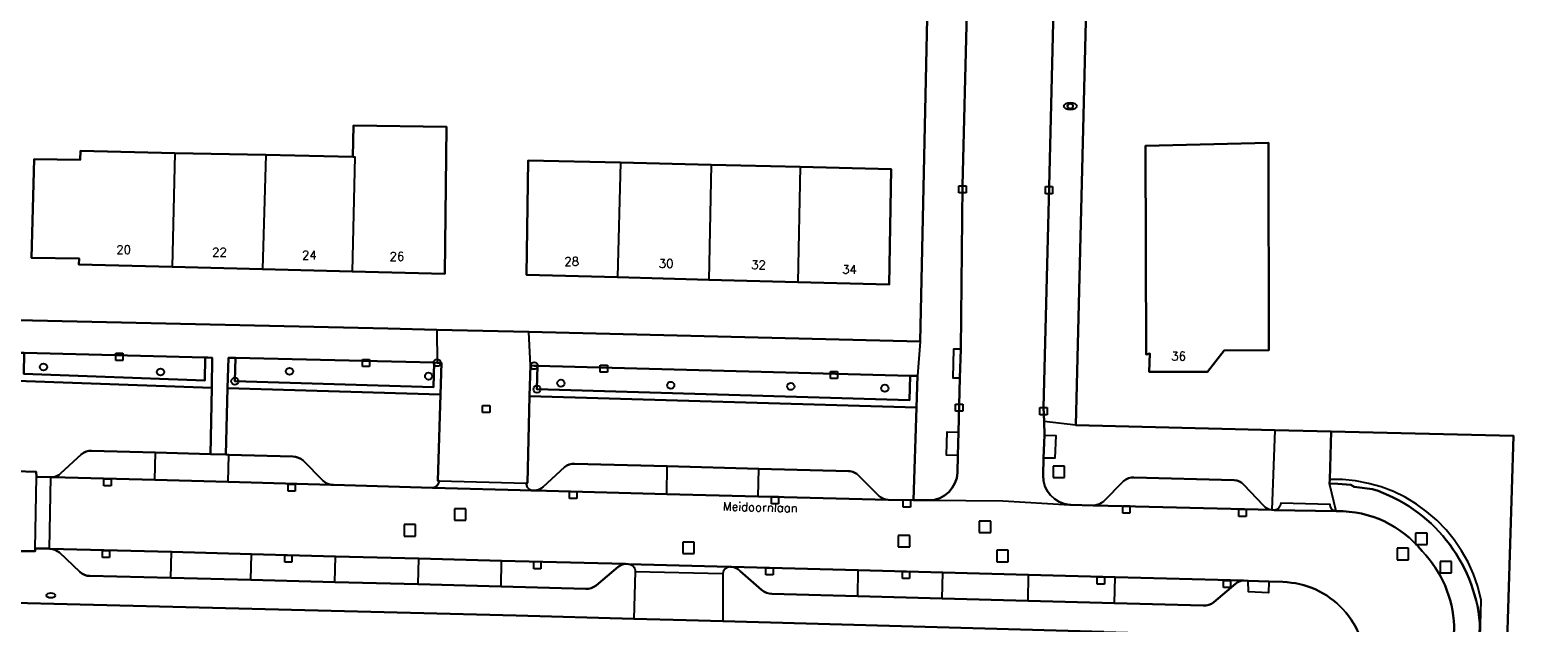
# Model space of a CAD drawing. Header units: metres. Extents: x 108000 to 109000, y 423000 to 423600.
# Tile 14 of 88: x 108364 to 108470, y 423077 to 423119. Entities that reach past the tile are written whole.
import ezdxf

# ---------------------------------------------------------------- set-up
doc = ezdxf.new("R2010")
doc.units = ezdxf.units.M
doc.header["$MEASUREMENT"] = 0
for name, color, linetype in [('brandkraan _ -put', 10, 'Continuous'), ('Erf', 10, 'Continuous'), ('groenvoorziening', 10, 'Continuous'), ('Hek', 10, 'Continuous'), ('Huisnummers', 10, 'Continuous'), ('inspectie- _rioolput', 10, 'Continuous'), ('kolk', 10, 'Continuous'), ('onverhard', 10, 'Continuous'), ('Openbare_ruimtenaam', 10, 'Continuous'), ('pand', 10, 'Continuous'), ('Parkeervlak', 10, 'Continuous'), ('rijbaan lokale weg', 10, 'Continuous'), ('vegetatieobject', 10, 'Continuous'), ('Voetpad', 10, 'Continuous'), ('waterstandmeter', 10, 'Continuous'), ('Wegmarkering', 10, 'Continuous')]:
    doc.layers.add(name, color=color, linetype=linetype)
doc.styles.get("Standard").update_dxf_attribs({"font": 'txt.shx'})

msp = doc.modelspace()

# ---------------------------------------------------------------- linework, layer by layer
at = {"layer": 'brandkraan _ -put', "color": 5}
msp.add_ellipse((108365.863, 423079.079), major_axis=(0.3, 0), ratio=0.5833333, dxfattribs=at)
at = {"layer": 'Erf', "color": 52, "true_color": 0xd2d200}
for points in [[(108363.553, 423098.322), (108389.433, 423097.74), (108392.862, 423097.658), (108399.315, 423097.504), (108426.694, 423096.851), (108427.69, 423143.15)], [(108480.953, 423120.145), (108465.583, 423120.721), (108464.264, 423120.764), (108464.802, 423135.353), (108464.749, 423135.762), (108464.546, 423136.121), (108464.223, 423136.377), (108463.826, 423136.492), (108440.486, 423137.066), (108440.194, 423126.736), (108438.473, 423126.797), (108437.597, 423090.979), (108451.524, 423090.636), (108455.452, 423090.539), (108468.221, 423090.237), (108467.644, 423071.354)], [(108386.997, 423109.757), (108387.044, 423111.947), (108393.553, 423111.866), (108393.425, 423101.577), (108386.943, 423101.739), (108380.675, 423101.895), (108374.345, 423102.053), (108367.831, 423102.216), (108367.836, 423102.65), (108364.519, 423102.69), (108364.705, 423109.582), (108367.922, 423109.542), (108367.93, 423110.166), (108374.529, 423110.024), (108380.901, 423109.888), (108386.997, 423109.757)], [(108451.074, 423110.726), (108451.097, 423096.223), (108447.972, 423096.22), (108446.798, 423094.711), (108442.72, 423094.717), (108442.761, 423095.997), (108442.522, 423095.94), (108442.47, 423110.532), (108451.074, 423110.726)], [(108418.294, 423109.052), (108424.655, 423108.9), (108424.525, 423100.831), (108418.139, 423100.999), (108411.897, 423101.163), (108405.519, 423101.33), (108399.14, 423101.498), (108399.269, 423109.507), (108405.729, 423109.353), (108412.068, 423109.201), (108418.294, 423109.052)], [(108439.558, 423076.54), (108412.898, 423077.276), (108410.319, 423077.347), (108406.648, 423077.446), (108398.418, 423077.667), (108361.43, 423078.612)]]:
    msp.add_lwpolyline(points, dxfattribs=at)
at = {"layer": 'groenvoorziening', "color": 3}
for points in [[(108376.662, 423095.721), (108364.002, 423096.043), (108363.979, 423094.578), (108376.632, 423094.108), (108376.662, 423095.721)], [(108392.697, 423095.361), (108378.782, 423095.696), (108378.739, 423094.059), (108392.643, 423093.636), (108392.697, 423095.361)], [(108426.001, 423094.443), (108399.92, 423095.139), (108399.88, 423093.504), (108425.948, 423092.739), (108426.001, 423094.443)]]:
    msp.add_lwpolyline(points, dxfattribs=at)
for points in [[(108377.123, 423093.589), (108363.471, 423094.097), (108363.37, 423087.76), (108364.835, 423087.715), (108364.861, 423087.377), (108365.837, 423087.345), (108365.987, 423087.346, 0.1837285), (108366.556, 423087.622), (108367.992, 423088.945, -0.1790395), (108368.715, 423089.193), (108373.175, 423089.066), (108377.037, 423088.955), (108377.123, 423093.589)], [(108393.128, 423093.121), (108378.226, 423093.574), (108378.104, 423088.925), (108378.315, 423088.919), (108382.797, 423088.791, -0.1764193), (108383.515, 423088.506), (108384.923, 423087.103, 0.1693369), (108385.476, 423086.816), (108385.636, 423086.806), (108392.562, 423086.613, 0.3956569), (108393.037, 423087.09), (108392.94, 423087.09), (108393.128, 423093.121)], [(108426.432, 423092.225), (108399.368, 423093.019), (108399.221, 423086.947), (108399.14, 423086.927, 0.4157151), (108399.597, 423086.411), (108399.71, 423086.413, 0.1729847), (108400.32, 423086.683), (108401.803, 423088.045, -0.1967421), (108402.516, 423088.286), (108408.992, 423088.112), (108415.404, 423087.939), (108421.691, 423087.77, -0.2016305), (108422.404, 423087.439), (108423.835, 423086.026, 0.1658128), (108424.452, 423085.762), (108426.231, 423085.744), (108426.432, 423092.225)], [(108466.557, 423037.85), (108466.577, 423038.552), (108467.449, 423068.743), (108467.644, 423071.354), (108468.221, 423090.237), (108455.452, 423090.539), (108455.357, 423087.197), (108455.349, 423086.898), (108455.923, 423086.881), (108456.823, 423086.819), (108457.065, 423086.662), (108458.352, 423086.518, -0.2986781), (108465.868, 423077.136), (108465.732, 423071.398), (108465.721, 423070.921), (108465.717, 423070.756), (108464.347, 423070.753), (108463.87, 423070.755), (108463.561, 423058.383), (108463.021, 423038.417, 0.1500057), (108465.209, 423036.819, 0.0736267), (108466.539, 423036.569)]]:
    msp.add_lwpolyline(points, format="xyb", dxfattribs=at)
at = {"layer": 'Hek', "color": 30}
msp.add_lwpolyline([(108465.749, 423070.921), (108465.949, 423078.735), (108465.71, 423079.701), (108465.409, 423080.567), (108465.034, 423081.404), (108464.588, 423082.204), (108464.073, 423082.963), (108463.495, 423083.674), (108462.856, 423084.332), (108462.163, 423084.932), (108461.42, 423085.469), (108460.633, 423085.94), (108459.808, 423086.34), (108458.951, 423086.666), (108458.069, 423086.917), (108457.169, 423087.09), (108456.257, 423087.184), (108455.357, 423087.197)], dxfattribs=at)
at = {"layer": 'inspectie- _rioolput', "color": 30}
for p, q in [((108436.802, 423088.116), (108436.002, 423088.116)), ((108436.002, 423088.116), (108436.002, 423087.316)), ((108436.802, 423087.316), (108436.802, 423088.116)), ((108436.002, 423087.316), (108436.802, 423087.316)), ((108394.898, 423085.131), (108394.098, 423085.131)), ((108394.098, 423085.131), (108394.098, 423084.331)), ((108394.898, 423084.331), (108394.898, 423085.131)), ((108391.385, 423084.034), (108390.585, 423084.034)), ((108390.585, 423084.034), (108390.585, 423083.234)), ((108391.385, 423083.234), (108391.385, 423084.034)), ((108394.098, 423084.331), (108394.898, 423084.331)), ((108431.63, 423084.277), (108430.83, 423084.277)), ((108430.83, 423084.277), (108430.83, 423083.477)), ((108430.83, 423083.477), (108431.63, 423083.477)), ((108431.63, 423083.477), (108431.63, 423084.277)), ((108462.168, 423083.444), (108461.368, 423083.444)), ((108461.368, 423083.444), (108461.368, 423082.644)), ((108462.168, 423082.644), (108462.168, 423083.444)), ((108390.585, 423083.234), (108391.385, 423083.234)), ((108410.878, 423082.809), (108410.078, 423082.809)), ((108410.078, 423082.809), (108410.078, 423082.009)), ((108410.878, 423082.009), (108410.878, 423082.809)), ((108425.962, 423083.265), (108425.162, 423083.265)), ((108425.162, 423083.265), (108425.162, 423082.465)), ((108425.162, 423082.465), (108425.962, 423082.465)), ((108425.962, 423082.465), (108425.962, 423083.265)), ((108460.873, 423082.376), (108460.073, 423082.376)), ((108460.073, 423082.376), (108460.073, 423081.576)), ((108460.873, 423081.576), (108460.873, 423082.376)), ((108461.368, 423082.644), (108462.168, 423082.644)), ((108410.078, 423082.009), (108410.878, 423082.009)), ((108432.861, 423082.234), (108432.061, 423082.234)), ((108432.061, 423082.234), (108432.061, 423081.434)), ((108432.061, 423081.434), (108432.861, 423081.434)), ((108432.861, 423081.434), (108432.861, 423082.234)), ((108460.073, 423081.576), (108460.873, 423081.576)), ((108463.877, 423081.458), (108463.077, 423081.458)), ((108463.077, 423081.458), (108463.077, 423080.658)), ((108463.877, 423080.658), (108463.877, 423081.458)), ((108463.077, 423080.658), (108463.877, 423080.658))]:
    msp.add_line(p, q, dxfattribs=at)
at = {"layer": 'kolk', "color": 30, "true_color": 0xf07a00}
for p, q in [((108429.404, 423107.231), (108429.404, 423107.731)), ((108429.404, 423107.731), (108429.904, 423107.731)), ((108429.904, 423107.731), (108429.904, 423107.231)), ((108435.466, 423107.172), (108435.466, 423107.672)), ((108435.466, 423107.672), (108435.966, 423107.672)), ((108435.966, 423107.672), (108435.966, 423107.172)), ((108429.904, 423107.231), (108429.404, 423107.231)), ((108435.966, 423107.172), (108435.466, 423107.172)), ((108370.404, 423095.52), (108370.404, 423096.02)), ((108370.404, 423096.02), (108370.904, 423096.02)), ((108370.904, 423095.52), (108370.404, 423095.52)), ((108370.904, 423096.02), (108370.904, 423095.52)), ((108387.67, 423095.083), (108387.67, 423095.583)), ((108387.67, 423095.583), (108388.17, 423095.583)), ((108388.17, 423095.083), (108387.67, 423095.083)), ((108388.17, 423095.583), (108388.17, 423095.083)), ((108404.312, 423094.686), (108404.312, 423095.186)), ((108404.312, 423095.186), (108404.812, 423095.186)), ((108404.812, 423095.186), (108404.812, 423094.686)), ((108404.812, 423094.686), (108404.312, 423094.686)), ((108420.415, 423094.246), (108420.415, 423094.746)), ((108420.415, 423094.746), (108420.915, 423094.746)), ((108420.915, 423094.246), (108420.415, 423094.246)), ((108420.915, 423094.746), (108420.915, 423094.246)), ((108396.078, 423091.869), (108396.078, 423092.369)), ((108396.078, 423092.369), (108396.578, 423092.369)), ((108396.578, 423091.869), (108396.078, 423091.869)), ((108396.578, 423092.369), (108396.578, 423091.869)), ((108429.177, 423091.956), (108429.177, 423092.456)), ((108429.177, 423092.456), (108429.677, 423092.456)), ((108429.677, 423091.956), (108429.177, 423091.956)), ((108429.677, 423092.456), (108429.677, 423091.956)), ((108435.079, 423091.717), (108435.079, 423092.217)), ((108435.079, 423092.217), (108435.579, 423092.217)), ((108435.579, 423092.217), (108435.579, 423091.717)), ((108435.579, 423091.717), (108435.079, 423091.717)), ((108369.573, 423086.736), (108369.573, 423087.236)), ((108369.573, 423087.236), (108370.073, 423087.236)), ((108370.073, 423086.736), (108369.573, 423086.736)), ((108370.073, 423087.236), (108370.073, 423086.736)), ((108382.46, 423086.37), (108382.46, 423086.87)), ((108382.46, 423086.87), (108382.96, 423086.87)), ((108382.96, 423086.87), (108382.96, 423086.37)), ((108382.96, 423086.37), (108382.46, 423086.37)), ((108402.165, 423085.846), (108402.165, 423086.346)), ((108402.165, 423086.346), (108402.665, 423086.346)), ((108402.665, 423085.846), (108402.165, 423085.846)), ((108402.665, 423086.346), (108402.665, 423085.846)), ((108416.293, 423085.487), (108416.293, 423085.987)), ((108416.293, 423085.987), (108416.793, 423085.987)), ((108416.793, 423085.987), (108416.793, 423085.487)), ((108425.517, 423085.257), (108425.517, 423085.757)), ((108425.517, 423085.757), (108426.017, 423085.757)), ((108426.017, 423085.757), (108426.017, 423085.257)), ((108416.793, 423085.487), (108416.293, 423085.487)), ((108426.017, 423085.257), (108425.517, 423085.257)), ((108440.878, 423084.833), (108440.878, 423085.333)), ((108440.878, 423085.333), (108441.378, 423085.333)), ((108441.378, 423084.833), (108440.878, 423084.833)), ((108441.378, 423085.333), (108441.378, 423084.833)), ((108449.007, 423084.61), (108449.007, 423085.11)), ((108449.007, 423085.11), (108449.507, 423085.11)), ((108449.507, 423084.61), (108449.007, 423084.61)), ((108449.507, 423085.11), (108449.507, 423084.61)), ((108369.477, 423081.731), (108369.477, 423082.231)), ((108369.477, 423082.231), (108369.977, 423082.231)), ((108369.977, 423081.731), (108369.477, 423081.731)), ((108369.977, 423082.231), (108369.977, 423081.731)), ((108382.236, 423081.396), (108382.236, 423081.896)), ((108382.236, 423081.896), (108382.736, 423081.896)), ((108382.736, 423081.396), (108382.236, 423081.396)), ((108382.736, 423081.896), (108382.736, 423081.396)), ((108399.654, 423080.94), (108399.654, 423081.44)), ((108399.654, 423081.44), (108400.154, 423081.44)), ((108400.154, 423081.44), (108400.154, 423080.94)), ((108400.154, 423080.94), (108399.654, 423080.94)), ((108415.898, 423080.508), (108415.898, 423081.008)), ((108415.898, 423081.008), (108416.398, 423081.008)), ((108416.398, 423080.508), (108415.898, 423080.508)), ((108416.398, 423081.008), (108416.398, 423080.508)), ((108425.453, 423080.25), (108425.453, 423080.75)), ((108425.453, 423080.75), (108425.953, 423080.75)), ((108425.953, 423080.25), (108425.453, 423080.25)), ((108425.953, 423080.75), (108425.953, 423080.25)), ((108439.09, 423079.875), (108439.09, 423080.375)), ((108439.09, 423080.375), (108439.59, 423080.375)), ((108439.59, 423080.375), (108439.59, 423079.875)), ((108439.59, 423079.875), (108439.09, 423079.875)), ((108447.917, 423079.628), (108447.917, 423080.128)), ((108447.917, 423080.128), (108448.417, 423080.128)), ((108448.417, 423079.628), (108447.917, 423079.628)), ((108448.417, 423080.128), (108448.417, 423079.628))]:
    msp.add_line(p, q, dxfattribs=at)
at = {"layer": 'onverhard', "color": 255}
for points in [[(108364.002, 423096.043), (108363.883, 423096.046), (108363.502, 423096.056), (108363.471, 423094.097), (108377.123, 423093.589), (108377.162, 423095.708), (108376.855, 423095.716), (108376.662, 423095.721), (108376.632, 423094.108), (108363.979, 423094.578), (108364.002, 423096.043)], [(108378.739, 423094.059), (108378.782, 423095.696), (108378.622, 423095.7), (108378.282, 423095.708), (108378.226, 423093.574), (108393.128, 423093.121), (108393.197, 423095.349), (108392.903, 423095.356), (108392.697, 423095.361), (108392.643, 423093.636), (108378.739, 423094.059)], [(108399.88, 423093.504), (108399.92, 423095.139), (108399.678, 423095.145), (108399.42, 423095.152), (108399.368, 423093.019), (108426.432, 423092.225), (108426.501, 423094.43), (108426.28, 423094.436), (108426.001, 423094.443), (108425.948, 423092.739), (108399.88, 423093.504)]]:
    msp.add_lwpolyline(points, dxfattribs=at)
at = {"layer": 'pand', "color": 1}
for p, q in [((108374.529, 423110.024), (108374.345, 423102.053)), ((108380.901, 423109.888), (108374.529, 423110.024)), ((108380.901, 423109.888), (108380.675, 423101.895)), ((108386.997, 423109.757), (108380.901, 423109.888)), ((108405.729, 423109.353), (108405.519, 423101.33)), ((108412.068, 423109.201), (108405.729, 423109.353)), ((108412.068, 423109.201), (108411.897, 423101.163)), ((108418.294, 423109.052), (108412.068, 423109.201)), ((108418.294, 423109.052), (108418.139, 423100.999)), ((108374.345, 423102.053), (108380.675, 423101.895)), ((108380.675, 423101.895), (108386.943, 423101.739)), ((108405.519, 423101.33), (108411.897, 423101.163)), ((108411.897, 423101.163), (108418.139, 423100.999))]:
    msp.add_line(p, q, dxfattribs=at)
for points in [[(108386.943, 423101.739), (108393.425, 423101.577), (108393.553, 423111.866), (108387.044, 423111.947), (108386.997, 423109.757)], [(108374.529, 423110.024), (108367.93, 423110.166), (108367.922, 423109.542), (108364.705, 423109.582), (108364.519, 423102.69), (108367.836, 423102.65), (108367.831, 423102.216), (108374.345, 423102.053)], [(108442.522, 423095.94), (108442.761, 423095.997), (108442.72, 423094.717), (108446.798, 423094.711), (108447.972, 423096.22), (108451.097, 423096.223), (108451.074, 423110.726), (108442.47, 423110.532), (108442.522, 423095.94)], [(108386.997, 423109.757), (108387.145, 423109.754), (108386.943, 423101.739)], [(108405.729, 423109.353), (108399.269, 423109.507), (108399.14, 423101.498), (108405.519, 423101.33)], [(108418.139, 423100.999), (108424.525, 423100.831), (108424.655, 423108.9), (108418.294, 423109.052)]]:
    msp.add_lwpolyline(points, dxfattribs=at)
at = {"layer": 'Parkeervlak', "color": 255}
for points in [[(108383.515, 423088.506, 0.1764193), (108382.797, 423088.791), (108378.315, 423088.919), (108378.104, 423088.925), (108377.037, 423088.955), (108373.175, 423089.066), (108368.715, 423089.193, 0.1790395), (108367.992, 423088.945), (108366.556, 423087.622, -0.1837285), (108365.987, 423087.346), (108373.141, 423087.156), (108378.281, 423087.014), (108385.476, 423086.816, -0.1693369), (108384.923, 423087.103), (108383.515, 423088.506)], [(108422.404, 423087.439, 0.2016305), (108421.691, 423087.77), (108415.404, 423087.939), (108408.992, 423088.112), (108402.516, 423088.286, 0.1967421), (108401.803, 423088.045), (108400.32, 423086.683, -0.1729847), (108399.71, 423086.413), (108408.958, 423086.17), (108415.37, 423086.002), (108424.452, 423085.762, -0.1658128), (108423.835, 423086.026), (108422.404, 423087.439)], [(108449.347, 423086.815, 0.2145226), (108448.663, 423087.148), (108441.648, 423087.337, 0.2078418), (108440.936, 423087.074), (108439.524, 423085.658, -0.167419), (108438.884, 423085.377), (108451.296, 423085.054, -0.1982162), (108450.712, 423085.362), (108449.347, 423086.815)], [(108405.554, 423081.068, -0.1630203), (108406.075, 423081.282), (108397.405, 423081.5), (108391.609, 423081.655), (108385.775, 423081.81), (108379.892, 423081.967), (108374.295, 423082.116), (108365.792, 423082.347, -0.1643589), (108366.463, 423082.073), (108367.887, 423080.737, 0.2201711), (108368.599, 423080.447), (108374.263, 423080.304), (108379.86, 423080.164), (108385.744, 423080.016), (108391.577, 423079.868), (108397.373, 423079.703), (108403.288, 423079.534, 0.185764), (108404.016, 423079.781), (108405.554, 423081.068)], [(108449.313, 423080.117), (108440.337, 423080.363), (108434.28, 423080.521), (108428.274, 423080.677), (108422.357, 423080.839), (108413.488, 423081.077, -0.1822376), (108414.105, 423080.785), (108415.593, 423079.462, 0.172582), (108416.325, 423079.18), (108422.325, 423079.02), (108428.242, 423078.861), (108434.248, 423078.701), (108440.305, 423078.539), (108446.503, 423078.373, 0.1825359), (108447.237, 423078.604), (108448.764, 423079.889, -0.1633875), (108449.313, 423080.117)]]:
    msp.add_lwpolyline(points, format="xyb", dxfattribs=at)
at = {"layer": 'rijbaan lokale weg', "color": 255}
for p, q in [((108364.758, 423082.364), (108364.861, 423087.377)), ((108365.837, 423087.345), (108364.861, 423087.377)), ((108365.837, 423087.345), (108365.749, 423082.349)), ((108364.758, 423082.364), (108365.749, 423082.349))]:
    msp.add_line(p, q, dxfattribs=at)
for points in [[(108437.158, 423085.425, -0.3963189), (108435.294, 423087.483), (108435.336, 423088.688), (108435.396, 423090.291), (108435.363, 423091.254), (108435.329, 423092.217), (108435.716, 423107.672), (108436.219, 423127.769), (108436.517, 423138.1), (108436.522, 423138.365), (108436.666, 423145.42), (108436.672, 423145.693), (108437.137, 423165.114), (108437.241, 423166.518), (108437.315, 423167.518), (108437.675, 423170.349), (108438.194, 423173.156), (108438.869, 423175.93), (108439.566, 423178.078), (108440.332, 423179.878), (108442.318, 423183.097), (108444.797, 423188.032)], [(108429.968, 423119.905), (108429.654, 423107.731), (108429.548, 423096.302), (108429.481, 423094.295), (108429.374, 423090.492), (108429.328, 423088.872), (108429.302, 423087.686, -0.4033612), (108427.296, 423085.734)], [(108364.861, 423087.377), (108364.835, 423087.715), (108363.37, 423087.76), (108363.358, 423087.638, -0.3819517), (108359.619, 423091.394)], [(108462.656, 423024.898), (108462.703, 423026.294), (108463.021, 423038.417), (108463.561, 423058.383), (108463.87, 423070.755), (108464.053, 423076.945, 0.1872999), (108461.821, 423082.165, 0.2329431), (108455.865, 423084.97), (108455.818, 423084.971), (108451.472, 423085.051), (108451.296, 423085.054), (108438.884, 423085.377), (108438.8, 423085.373), (108437.25, 423085.42), (108437.158, 423085.425)], [(108359.364, 423079.022, -0.2528619), (108361.374, 423081.804, -0.1212165), (108363.058, 423082.162), (108364.764, 423082.176), (108364.758, 423082.364)], [(108365.749, 423082.349), (108365.792, 423082.347), (108374.295, 423082.116), (108379.892, 423081.967), (108385.775, 423081.81), (108391.609, 423081.655), (108397.405, 423081.5), (108406.075, 423081.282), (108406.288, 423081.271), (108413.381, 423081.08), (108413.488, 423081.077), (108422.357, 423080.839), (108428.274, 423080.677), (108434.28, 423080.521), (108440.337, 423080.363), (108449.313, 423080.117), (108449.66, 423080.105), (108451.088, 423080.041), (108452.079, 423080.017, -0.4185014), (108457.875, 423073.774)]]:
    msp.add_lwpolyline(points, format="xyb", dxfattribs=at)
for points in [[(108427.296, 423085.734), (108427.243, 423085.734), (108426.231, 423085.744), (108424.452, 423085.762), (108415.37, 423086.002), (108408.958, 423086.17), (108399.71, 423086.413), (108399.597, 423086.411), (108392.562, 423086.613), (108385.636, 423086.806), (108385.476, 423086.816), (108378.281, 423087.014), (108373.141, 423087.156), (108365.987, 423087.346), (108365.837, 423087.345)], [(108427.296, 423085.734), (108432.491, 423085.693), (108437.158, 423085.425)]]:
    msp.add_lwpolyline(points, dxfattribs=at)
at = {"layer": 'vegetatieobject', "color": 3}
for centre in [(108365.35, 423095.058), (108382.562, 423094.754), (108392.903, 423095.356), (108399.678, 423095.145), (108373.535, 423094.706), (108378.739, 423094.059), (108392.295, 423094.418), (108401.553, 423093.92), (108409.24, 423093.779), (108417.64, 423093.698), (108399.88, 423093.504), (108424.224, 423093.57)]:
    msp.add_circle(centre, 0.25, dxfattribs=at)
at = {"layer": 'Voetpad', "color": 255}
for p, q in [((108399.315, 423097.504), (108392.862, 423097.658)), ((108392.862, 423097.658), (108392.903, 423095.356)), ((108399.42, 423095.152), (108399.315, 423097.504)), ((108426.694, 423096.851), (108399.315, 423097.504)), ((108426.694, 423096.851), (108426.501, 423094.43)), ((108429.481, 423094.295), (108429.548, 423096.302)), ((108429.374, 423090.492), (108429.481, 423094.295)), ((108437.597, 423090.979), (108435.363, 423091.254)), ((108435.363, 423091.254), (108435.396, 423090.291)), ((108451.524, 423090.636), (108437.597, 423090.979)), ((108429.328, 423088.872), (108429.374, 423090.492)), ((108435.396, 423090.291), (108435.336, 423088.688)), ((108451.524, 423090.636), (108451.296, 423085.054)), ((108393.037, 423087.09), (108399.14, 423086.927)), ((108455.818, 423084.971), (108455.349, 423086.898)), ((108451.296, 423085.054), (108451.472, 423085.051)), ((108451.472, 423085.051), (108455.818, 423084.971)), ((108413.381, 423081.08), (108406.288, 423081.271)), ((108406.751, 423080.753), (108406.648, 423077.446)), ((108406.751, 423080.753), (108412.894, 423080.603)), ((108412.894, 423080.603), (108412.898, 423077.276)), ((108451.088, 423080.041), (108449.66, 423080.105))]:
    msp.add_line(p, q, dxfattribs=at)
for points in [[(108428.517, 423174.375), (108428.189, 423162.949), (108427.69, 423143.15), (108426.694, 423096.851)], [(108436.522, 423138.365), (108436.517, 423138.1), (108436.632, 423137.623), (108438.492, 423135.82), (108438.259, 423129.628), (108436.46, 423128.035), (108436.219, 423127.769), (108435.716, 423107.672), (108435.329, 423092.217), (108435.363, 423091.254)], [(108437.597, 423090.979), (108438.473, 423126.797)], [(108429.548, 423096.302), (108429.654, 423107.731), (108429.968, 423119.905)], [(108392.862, 423097.658), (108389.433, 423097.74), (108363.553, 423098.322)], [(108429.548, 423096.302), (108429.028, 423096.311), (108428.981, 423094.299), (108429.481, 423094.295)], [(108363.502, 423096.056), (108363.883, 423096.046), (108364.002, 423096.043), (108376.662, 423095.721), (108376.855, 423095.716), (108377.162, 423095.708), (108377.123, 423093.589), (108377.037, 423088.955), (108378.104, 423088.925), (108378.226, 423093.574), (108378.282, 423095.708), (108378.622, 423095.7), (108378.782, 423095.696), (108392.697, 423095.361), (108392.903, 423095.356)], [(108392.903, 423095.356), (108393.197, 423095.349), (108393.128, 423093.121), (108392.94, 423087.09), (108393.037, 423087.09)], [(108399.14, 423086.927), (108399.221, 423086.947), (108399.368, 423093.019), (108399.42, 423095.152)], [(108399.42, 423095.152), (108399.678, 423095.145), (108399.92, 423095.139), (108426.001, 423094.443), (108426.28, 423094.436), (108426.501, 423094.43)], [(108429.328, 423088.872), (108428.544, 423088.894), (108428.589, 423090.517), (108429.374, 423090.492)], [(108435.396, 423090.291), (108436.18, 423090.265), (108436.123, 423088.677), (108435.336, 423088.688)], [(108455.349, 423086.898), (108455.357, 423087.197), (108455.452, 423090.539), (108451.524, 423090.636)], [(108451.088, 423080.041), (108451.062, 423079.267), (108449.665, 423079.32), (108449.66, 423080.105)], [(108361.43, 423078.612), (108398.418, 423077.667), (108406.648, 423077.446)], [(108406.648, 423077.446), (108410.319, 423077.347), (108412.898, 423077.276)]]:
    msp.add_lwpolyline(points, dxfattribs=at)
for points in [[(108426.501, 423094.43), (108426.432, 423092.225), (108426.231, 423085.744), (108427.243, 423085.734), (108427.296, 423085.734, 0.4033612), (108429.302, 423087.686), (108429.328, 423088.872)], [(108435.336, 423088.688), (108435.294, 423087.483, 0.3963189), (108437.158, 423085.425), (108437.25, 423085.42), (108438.8, 423085.373), (108438.884, 423085.377, 0.167419), (108439.524, 423085.658), (108440.936, 423087.074, -0.2078418), (108441.648, 423087.337), (108448.663, 423087.148, -0.2145226), (108449.347, 423086.815), (108450.712, 423085.362, 0.1982162), (108451.296, 423085.054)], [(108393.037, 423087.09, -0.3956569), (108392.562, 423086.613), (108399.597, 423086.411, -0.4157151), (108399.14, 423086.927)], [(108455.818, 423084.971), (108455.865, 423084.97, -0.2329431), (108461.821, 423082.165, -0.1872999), (108464.053, 423076.945), (108463.87, 423070.755), (108464.347, 423070.753), (108465.717, 423070.756), (108465.721, 423070.921), (108465.732, 423071.398), (108465.868, 423077.136, 0.2986781), (108458.352, 423086.518), (108457.065, 423086.662), (108456.823, 423086.819), (108455.923, 423086.881), (108455.349, 423086.898)], [(108455.818, 423084.971, -0.3964799), (108455.381, 423085.442), (108451.939, 423085.52, -0.3950753), (108451.472, 423085.051)], [(108406.288, 423081.271), (108406.075, 423081.282, 0.1630203), (108405.554, 423081.068), (108404.016, 423079.781, -0.185764), (108403.288, 423079.534), (108397.373, 423079.703), (108391.577, 423079.868), (108385.744, 423080.016), (108379.86, 423080.164), (108374.263, 423080.304), (108368.599, 423080.447, -0.2201711), (108367.887, 423080.737), (108366.463, 423082.073, 0.1643589), (108365.792, 423082.347), (108365.749, 423082.349), (108364.758, 423082.364), (108364.764, 423082.176), (108363.058, 423082.162, 0.1212165), (108361.374, 423081.804)], [(108406.288, 423081.271, -0.4236864), (108406.751, 423080.753)], [(108413.381, 423081.08, 0.4004149), (108412.894, 423080.603)], [(108449.66, 423080.105), (108449.313, 423080.117, 0.1633875), (108448.764, 423079.889), (108447.237, 423078.604, -0.1825359), (108446.503, 423078.373), (108440.305, 423078.539), (108434.248, 423078.701), (108428.242, 423078.861), (108422.325, 423079.02), (108416.325, 423079.18, -0.172582), (108415.593, 423079.462), (108414.105, 423080.785, 0.1822376), (108413.488, 423081.077), (108413.381, 423081.08)], [(108412.898, 423077.276), (108439.558, 423076.54), (108453.047, 423076.165), (108452.862, 423070.06), (108457.295, 423069.905), (108457.296, 423069.345, 0.3820096), (108457.794, 423069.755), (108457.875, 423073.774, 0.4185014), (108452.079, 423080.017), (108451.088, 423080.041)]]:
    msp.add_lwpolyline(points, format="xyb", dxfattribs=at)
at = {"layer": 'waterstandmeter', "color": 2}
msp.add_circle((108437.2, 423113.3), 0.188, dxfattribs=at)
msp.add_ellipse((108437.2, 423113.3), major_axis=(0.45, 0), ratio=0.5833333, dxfattribs=at)
at = {"layer": 'Wegmarkering', "color": 255}
for p, q in [((108373.141, 423087.156), (108373.175, 423089.066)), ((108378.281, 423087.014), (108378.315, 423088.919)), ((108408.958, 423086.17), (108408.992, 423088.112)), ((108415.37, 423086.002), (108415.404, 423087.939)), ((108374.263, 423080.304), (108374.295, 423082.116)), ((108379.86, 423080.164), (108379.892, 423081.967)), ((108385.744, 423080.016), (108385.775, 423081.81)), ((108391.577, 423079.868), (108391.609, 423081.655)), ((108397.373, 423079.703), (108397.405, 423081.5)), ((108422.325, 423079.02), (108422.357, 423080.839)), ((108428.242, 423078.861), (108428.274, 423080.677)), ((108434.248, 423078.701), (108434.28, 423080.521)), ((108440.305, 423078.539), (108440.337, 423080.363))]:
    msp.add_line(p, q, dxfattribs=at)

# ---------------------------------------------------------------- texts
at = {"layer": 'Huisnummers', "color": 255}
for s, p in [('20', (108370.448, 423102.965)), ('22', (108377.149, 423102.788)), ('24', (108383.431, 423102.581)), ('26', (108389.563, 423102.493)), ('28', (108401.8, 423102.139)), ('30', (108408.404, 423101.993)), ('32', (108414.868, 423101.904)), ('34', (108421.238, 423101.579)), ('36', (108444.262, 423095.512))]:
    msp.add_text(s, height=0.6, dxfattribs=at).set_placement(p)
at = {"layer": 'Openbare_ruimtenaam', "color": 255}
msp.add_text('Meidoornlaan', height=0.6, rotation=358.7, dxfattribs=at).set_placement((108412.877, 423085.014))

doc.saveas('drawing.dxf')
